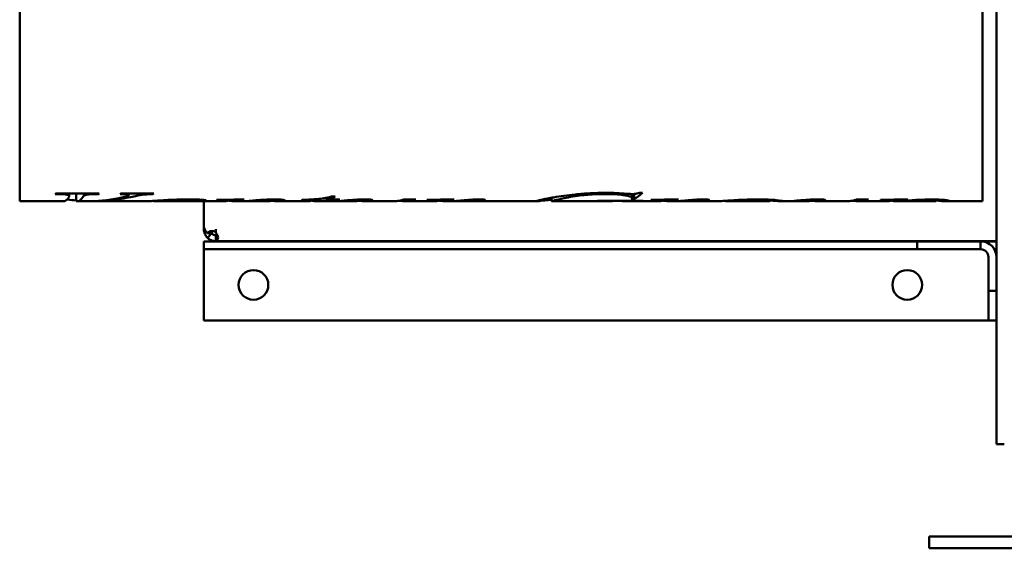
# Model space of a CAD drawing. Header units: millimetres. Extents: x 1682 to 2518, y 1091 to 1879.
# Tile 1 of 3: x 1682 to 2178, y 1091 to 1358. Entities that reach past the tile are written whole.
import ezdxf

# ---------------------------------------------------------------- set-up
doc = ezdxf.new("R2010")
doc.units = ezdxf.units.MM
doc.header["$LTSCALE"] = 10
doc.layers.add('Widoczne (ISO)', color=7, linetype='Continuous', lineweight=50)

msp = doc.modelspace()

# ---------------------------------------------------------------- linework, layer by layer
at = {"layer": 'Widoczne (ISO)'}
for p, q in [((2174.5, 1143.5), (2174.5, 1708.5)), ((1681.5, 1586), (1681.5, 1266)), ((2167.5, 1266), (2167.5, 1586)), ((1700.93, 1269.65), (1699.44, 1269.65)), ((1699.85, 1269.98), (1721.6, 1269.98)), ((1706.54, 1269.98), (1706.54, 1268.8)), ((1710.09, 1269.98), (1710.09, 1266.14)), ((1714.18, 1269.98), (1714.18, 1269.03)), ((1721.15, 1269.98), (1721.15, 1269.65)), ((1732.65, 1269.98), (1749.14, 1269.98)), ((1736.56, 1269.98), (1736.56, 1269.07)), ((1742.4, 1269.07), (1742.4, 1269.07)), ((1748.74, 1269.98), (1748.74, 1269.65)), ((1836.63, 1267.84), (1836.63, 1266.6)), ((1837.44, 1268.01), (1837.44, 1266.85)), ((1838.92, 1268.37), (1840.72, 1268.37)), ((1949.96, 1267.79), (1949.96, 1266.01)), ((1990.58, 1269.66), (1990.58, 1267.82)), ((1991.7, 1269.68), (1991.7, 1267.21)), ((1994.31, 1270.26), (1995.79, 1270.26)), ((1703.72, 1266), (1681.5, 1266)), ((1715.02, 1266), (1710.77, 1266)), ((1744.08, 1266), (1718.26, 1266)), ((1749.05, 1266.22), (1749.05, 1266.17)), ((1749.28, 1266.23), (1749.28, 1266.05)), ((1749.55, 1266.25), (1749.55, 1266.01)), ((1758.61, 1266), (1750.28, 1266)), ((1783.81, 1266), (1765.52, 1266)), ((1769.81, 1266.93), (1769.81, 1266.42)), ((1774.5, 1253.39), (1774.5, 1266)), ((1781.27, 1266.7), (1781.27, 1266.57)), ((1786.89, 1266.8), (1786.89, 1266.42)), ((1789.63, 1266.85), (1789.63, 1266)), ((1790.23, 1266), (1789.87, 1266)), ((1805.8, 1266), (1792.94, 1266)), ((1808.86, 1266.94), (1808.86, 1266.37)), ((1825.91, 1266), (1812.13, 1266)), ((1830.11, 1266.6), (1823.91, 1266.6)), ((1829.26, 1266.38), (1829.26, 1266.31)), ((1830.11, 1267), (1830.11, 1266.6)), ((1849.36, 1266), (1832.34, 1266)), ((1842.38, 1266.6), (1836.63, 1266.6)), ((1837.44, 1266.85), (1843.06, 1266.85)), ((1842.38, 1266.85), (1842.38, 1266.6)), ((1845.03, 1266.34), (1845.03, 1266.19)), ((1852.99, 1266.88), (1852.99, 1266.44)), ((1869.03, 1266), (1855.86, 1266)), ((1870.51, 1266.02), (1870.51, 1266)), ((1875.27, 1266.85), (1881.43, 1266.85)), ((1890.15, 1266), (1876.44, 1266)), ((1887.54, 1266.73), (1887.54, 1266.59)), ((1892.57, 1266.81), (1892.57, 1266.57)), ((1893.16, 1266.82), (1893.16, 1266.46)), ((1895.23, 1266.85), (1895.23, 1266.02)), ((1896.6, 1266), (1895.88, 1266)), ((1941.87, 1266), (1898.6, 1266)), ((1904.3, 1266.36), (1904.3, 1266.19)), ((1909.92, 1266.8), (1909.92, 1266.31)), ((1915.13, 1266.91), (1915.13, 1266.27)), ((1980.14, 1266), (1949.99, 1266)), ((1974.09, 1266.14), (1972.96, 1266.14)), ((1973.41, 1266.22), (1996.24, 1266.22)), ((1979.61, 1266.22), (1979.61, 1266.1)), ((1980.65, 1266.22), (1980.65, 1266.04)), ((2003.25, 1266), (1987.42, 1266)), ((1991.7, 1267.21), (1990.22, 1267.21)), ((1995.83, 1266.22), (1995.83, 1266.14)), ((2000.64, 1266.73), (2000.64, 1266.59)), ((2005.67, 1266.81), (2005.67, 1266.57)), ((2006.26, 1266.82), (2006.26, 1266.46)), ((2008.33, 1266.85), (2008.33, 1266.02)), ((2009.7, 1266), (2008.98, 1266)), ((2032.14, 1266), (2011.7, 1266)), ((2017.4, 1266.36), (2017.4, 1266.19)), ((2023.02, 1266.8), (2023.02, 1266.31)), ((2028.23, 1266.91), (2028.23, 1266.27)), ((2059.18, 1266), (2039.26, 1266)), ((2060.14, 1266.82), (2060.14, 1266.18)), ((2077.94, 1266), (2066.28, 1266)), ((2073.62, 1266.34), (2073.62, 1266.19)), ((2081.57, 1266.88), (2081.57, 1266.44)), ((2097.61, 1266), (2084.44, 1266)), ((2099.09, 1266.02), (2099.09, 1266)), ((2103.86, 1266.85), (2110.01, 1266.85)), ((2118.65, 1266), (2105.02, 1266)), ((2115.94, 1266.74), (2115.94, 1266.6)), ((2121.79, 1266.83), (2121.79, 1266.43)), ((2143.06, 1266), (2124.92, 1266)), ((2127.09, 1266.91), (2127.09, 1266.21)), ((2144.12, 1266.92), (2144.12, 1266.16)), ((2167.5, 1266), (2149.62, 1266)), ((1774.5, 1253.39), (1774.5, 1251.89)), ((1774.5, 1251.89), (1774.86, 1251.89)), ((1778.38, 1250), (1776.26, 1250)), ((1778.38, 1249.77), (1776.26, 1247.65)), ((1780.5, 1251.89), (1780.5, 1250.58)), ((1780.5, 1250.09), (1780.5, 1250.58)), ((1780.5, 1249.03), (1780.5, 1248.89)), ((1780.5, 1248.89), (1780.5, 1247.71)), ((1780.5, 1247.71), (1780.5, 1246.17)), ((2134.5, 1245.81), (1774.5, 1245.81)), ((1774.5, 1245.81), (1774.5, 1241.81)), ((1780.5, 1246.04), (1780.5, 1246.17)), ((1780.5, 1246.04), (1780.5, 1245.89)), ((2174.5, 1245.89), (1780.5, 1245.89)), ((2134.5, 1245.81), (2166.5, 1245.81)), ((2134.5, 1241.81), (2134.5, 1245.81)), ((2166.5, 1245.81), (2166.5, 1241.81)), ((2174.5, 1245.81), (2166.5, 1245.81)), ((1774.5, 1241.81), (2134.5, 1241.81)), ((1774.5, 1237.81), (1774.5, 1241.81)), ((1774.5, 1205.81), (1774.5, 1237.81)), ((2166.5, 1241.81), (2134.5, 1241.81)), ((2170.5, 1237.81), (2170.5, 1220.81)), ((2173.43, 1241.81), (2174.5, 1241.81)), ((2170.5, 1220.81), (2170.5, 1205.81)), ((2174.5, 1220.81), (2170.5, 1220.81)), ((2170.5, 1205.81), (1774.5, 1205.81)), ((2170.5, 1205.81), (2174.5, 1205.81)), ((2178.5, 1143.5), (2174.5, 1143.5)), ((2140.5, 1097), (2146.5, 1097)), ((2140.5, 1097), (2140.5, 1091)), ((2498.5, 1097), (2146.5, 1097)), ((2146.5, 1091), (2140.5, 1091)), ((2146.5, 1091), (2498.5, 1091))]:
    msp.add_line(p, q, dxfattribs=at)
for centre in [(1799.5, 1223.81), (2129.5, 1223.81)]:
    msp.add_circle(centre, 7.5, dxfattribs=at)
for radius in [8, 4]:
    msp.add_arc((2166.5, 1237.81), radius, 0, 90, dxfattribs=at)
for centre, major_axis, ratio, start_param, end_param in [((1699.65, 1437.62), (-10.16, -171.6), 0.256847, 0.222029, 0.230971), ((1721.37, 1440.34), (-11.46, -174.32), 0.283096, 0.223834, 0.232704), ((1732.4, 1443.35), (-12.83, -177.31), 0.308691, 0.22581, 0.234602), ((1748.94, 1437.62), (-10.16, -171.6), 0.256847, 0.222029, 0.230971), ((1781.09, 1435.37), (3.64, -169.36), 0.234674, 6.187379, 6.196386), ((1824.12, 1435.96), (-3.9, -169.96), 0.241511, 0.089885, 0.099694), ((1842.72, 1436.65), (-4.19, -170.65), 0.249255, 0.090288, 0.106058), ((1844.4, 1739.18), (34.43, -472.35), 0.81263, 6.192082, 6.195346), ((1887.27, 1447.07), (5.95, -181.06), 0.340348, 6.182641, 6.19135), ((1973.19, 1439.05), (-2.35, -173.05), 0.274413, 0.044633, 0.054084), ((1996.04, 1436.57), (-2.08, -170.57), 0.248762, 0.044244, 0.053764), ((2000.37, 1447.07), (5.95, -181.06), 0.340348, 6.182641, 6.19135), ((2072.99, 1739.18), (34.43, -472.35), 0.81263, 6.192082, 6.195346)]:
    msp.add_ellipse(centre, major_axis=major_axis, ratio=ratio, start_param=start_param, end_param=end_param, dxfattribs=at)
for points, knots in [([(1706.54, 1268.8), (1706.54, 1268.87), (1706.5, 1268.94), (1706.32, 1269.08), (1706.18, 1269.15), (1705.7, 1269.31), (1705.36, 1269.37), (1704.85, 1269.47), (1704.45, 1269.51), (1703.11, 1269.63), (1702.02, 1269.65), (1700.93, 1269.65)], [-0.6474024, -0.6474024, -0.6474024, -0.6474024, -0.6008104, -0.6008104, -0.5562875, -0.5562875, -0.4845469, -0.4845469, -0.3286308, -0.3286308, 0, 0, 0, 0]), ([(1706.23, 1267.99), (1706.32, 1268.15), (1706.4, 1268.32), (1706.5, 1268.57), (1706.54, 1268.71), (1706.54, 1268.8)], [-0.433715, -0.433715, -0.433715, -0.433715, -0.1570047, -0.1570047, 0, 0, 0, 0]), ([(1714.18, 1269.03), (1714.03, 1268.96), (1713.89, 1268.83), (1713.61, 1268.51), (1713.48, 1268.3), (1713.37, 1268.12)], [-0.5522372, -0.5522372, -0.5522372, -0.5522372, -0.3276344, -0.3276344, 0, 0, 0, 0]), ([(1721.15, 1269.65), (1720.19, 1269.65), (1719.11, 1269.64), (1717.01, 1269.57), (1716.51, 1269.52), (1715.85, 1269.45), (1715.46, 1269.38), (1714.74, 1269.22), (1714.43, 1269.12), (1714.18, 1269.03)], [-0.4559827, -0.4559827, -0.4559827, -0.4559827, -0.3958107, -0.3958107, -0.3230421, -0.3230421, -0.1702828, -0.1702828, 0, 0, 0, 0]), ([(1731.57, 1267.59), (1732.53, 1267.77), (1733.55, 1267.99), (1734.96, 1268.34), (1735.6, 1268.52), (1735.98, 1268.65)], [-0.674899, -0.674899, -0.674899, -0.674899, -0.2555492, -0.2555492, 0, 0, 0, 0]), ([(1736.56, 1269.07), (1736.56, 1269.21), (1736.25, 1269.34), (1735.64, 1269.45), (1735.03, 1269.56), (1733.86, 1269.63), (1732.16, 1269.65)], [0, 0, 0, 0, 1, 1, 1, 2, 2, 2, 2]), ([(1745.59, 1269.49), (1744.09, 1269.34), (1742.61, 1269.13), (1741.14, 1268.86), (1739.68, 1268.59), (1737.34, 1268.04), (1734.13, 1267.45)], [0, 0, 0, 0, 1, 1, 1, 2, 2, 2, 2]), ([(1824.32, 1266.75), (1827.31, 1266.83), (1829.85, 1266.95), (1831.91, 1267.15), (1833.98, 1267.34), (1836.32, 1267.69), (1838.92, 1268.37)], [0, 0, 0, 0, 1, 1, 1, 2, 2, 2, 2]), ([(1840.72, 1268.37), (1840.17, 1268.05), (1839.63, 1267.77), (1838.53, 1267.26), (1837.99, 1267.04), (1837.44, 1266.85)], [-1.153408, -1.153408, -1.153408, -1.153408, -0.576704, -0.576704, 0, 0, 0, 0]), ([(1941.78, 1266.01), (1941.78, 1266.05), (1942.08, 1266.15), (1943.29, 1266.44), (1944.15, 1266.63), (1946.31, 1267.08), (1947.17, 1267.26), (1949.05, 1267.63), (1950.05, 1267.81), (1952.7, 1268.27), (1954.51, 1268.55), (1958.11, 1269.06), (1960, 1269.29), (1962, 1269.49)], [-4.242637, -4.242637, -4.242637, -4.242637, -3.234974, -3.234974, -2.335669, -2.335669, -1.832306, -1.832306, -1.350154, -1.350154, -0.668231, -0.668231, 0, 0, 0, 0]), ([(1956.38, 1267.57), (1954.28, 1267.14), (1952.65, 1266.77), (1950.46, 1266.21), (1949.96, 1266.04), (1949.96, 1266.01)], [-2.240582, -2.240582, -2.240582, -2.240582, -1.126386, -1.126386, 0, 0, 0, 0]), ([(1977.23, 1269.65), (1974.16, 1269.65), (1971.17, 1269.54), (1967.4, 1269.23), (1966.5, 1269.15), (1963.84, 1268.86), (1962.21, 1268.62), (1959.09, 1268.11), (1957.65, 1267.83), (1956.38, 1267.57)], [-2.515126, -2.515126, -2.515126, -2.515126, -1.593212, -1.593212, -1.295119, -1.295119, -0.675982, -0.675982, 0, 0, 0, 0]), ([(1962, 1269.49), (1964.38, 1269.73), (1966.87, 1269.93), (1972.01, 1270.19), (1974.6, 1270.26), (1977.23, 1270.26)], [-1.582891, -1.582891, -1.582891, -1.582891, -0.788382, -0.788382, 0, 0, 0, 0]), ([(1977.23, 1270.26), (1979.11, 1270.26), (1981, 1270.22), (1984.59, 1270.07), (1986.29, 1269.96), (1987.93, 1269.82)], [-1.096585, -1.096585, -1.096585, -1.096585, -0.531486, -0.531486, 0, 0, 0, 0]), ([(1990.58, 1267.82), (1990.58, 1267.91), (1990.52, 1268), (1990.28, 1268.18), (1990.11, 1268.27), (1989.38, 1268.55), (1988.65, 1268.73), (1987.45, 1268.96), (1987.17, 1269.01), (1985.93, 1269.22), (1984.68, 1269.36), (1981.38, 1269.6), (1979.28, 1269.65), (1977.23, 1269.65)], [-1.389163, -1.389163, -1.389163, -1.389163, -1.319902, -1.319902, -1.251389, -1.251389, -1.104696, -1.104696, -1.049147, -1.049147, -0.614882, -0.614882, 0, 0, 0, 0]), ([(1990.22, 1267.21), (1990.32, 1267.31), (1990.42, 1267.43), (1990.53, 1267.63), (1990.58, 1267.73), (1990.58, 1267.82)], [-0.4328003, -0.4328003, -0.4328003, -0.4328003, -0.1737471, -0.1737471, 0, 0, 0, 0]), ([(1990.76, 1269.65), (1991.14, 1269.65), (1991.52, 1269.67), (1992.19, 1269.72), (1992.39, 1269.74), (1992.67, 1269.78), (1992.88, 1269.83), (1993.51, 1269.98), (1993.96, 1270.13), (1994.31, 1270.26)], [-0.3466086, -0.3466086, -0.3466086, -0.3466086, -0.3109794, -0.3109794, -0.2806921, -0.2806921, -0.1970063, -0.1970063, 0, 0, 0, 0]), ([(1744.08, 1266), (1744.92, 1266), (1746, 1266.04), (1748.06, 1266.15), (1749.14, 1266.22), (1751.5, 1266.37), (1752.76, 1266.45), (1755.13, 1266.59), (1756.19, 1266.65), (1758.82, 1266.77), (1760.44, 1266.84), (1763.77, 1266.93), (1765.43, 1266.95), (1767.12, 1266.95)], [-2.974614, -2.974614, -2.974614, -2.974614, -2.397339, -2.397339, -1.88651, -1.88651, -1.394597, -1.394597, -1.029881, -1.029881, -0.506026, -0.506026, 0, 0, 0, 0]), ([(1765.59, 1266.74), (1762.74, 1266.74), (1759.73, 1266.58), (1756.56, 1266.38), (1753.38, 1266.18), (1751.04, 1265.94), (1749.55, 1266.01)], [0, 0, 0, 0, 1, 1, 1, 2, 2, 2, 2]), ([(1759.57, 1266), (1761.12, 1266), (1762.66, 1266.01), (1765.86, 1266.05), (1766.82, 1266.08), (1768.01, 1266.14), (1768.7, 1266.18), (1769.38, 1266.26), (1769.54, 1266.29), (1769.76, 1266.35), (1769.81, 1266.39), (1769.81, 1266.42)], [-1.013078, -1.013078, -1.013078, -1.013078, -0.855974, -0.855974, -0.652164, -0.652164, -0.296158, -0.296158, -0.14291, -0.14291, 0, 0, 0, 0]), ([(1772.82, 1266.08), (1771.54, 1266.04), (1770.02, 1266.02), (1766.47, 1266), (1764.38, 1266), (1762.26, 1266.01)], [-1.246884, -1.246884, -1.246884, -1.246884, -0.672319, -0.672319, 0, 0, 0, 0]), ([(1769.81, 1266.42), (1769.81, 1266.44), (1769.78, 1266.47), (1769.66, 1266.51), (1769.57, 1266.54), (1769.22, 1266.6), (1768.93, 1266.63), (1768.39, 1266.67), (1768.02, 1266.69), (1766.98, 1266.73), (1766.27, 1266.74), (1765.59, 1266.74)], [-0.5267411, -0.5267411, -0.5267411, -0.5267411, -0.475148, -0.475148, -0.4271318, -0.4271318, -0.338461, -0.338461, -0.2056217, -0.2056217, 0, 0, 0, 0]), ([(1767.12, 1266.95), (1768.47, 1266.95), (1769.91, 1266.94), (1772.5, 1266.85), (1773.2, 1266.8), (1774.12, 1266.72), (1774.66, 1266.66), (1775.2, 1266.57), (1775.34, 1266.54), (1775.52, 1266.48), (1775.56, 1266.45), (1775.56, 1266.42)], [-0.716111, -0.716111, -0.716111, -0.716111, -0.5986993, -0.5986993, -0.4804246, -0.4804246, -0.2360688, -0.2360688, -0.1188574, -0.1188574, 0, 0, 0, 0]), ([(1775.56, 1266.42), (1775.56, 1266.38), (1775.51, 1266.34), (1775.28, 1266.27), (1775.1, 1266.24), (1774.39, 1266.15), (1773.66, 1266.11), (1772.82, 1266.08)], [-0.7161955, -0.7161955, -0.7161955, -0.7161955, -0.5479517, -0.5479517, -0.3767158, -0.3767158, 0, 0, 0, 0]), ([(1780.91, 1266.7), (1783.24, 1266.74), (1785.57, 1266.78), (1790.23, 1266.86), (1792.56, 1266.91), (1794.89, 1266.95)], [-1.419966, -1.419966, -1.419966, -1.419966, -0.709983, -0.709983, 0, 0, 0, 0]), ([(1786.89, 1266.42), (1786.89, 1266.47), (1786.65, 1266.51), (1786.17, 1266.54), (1785.69, 1266.58), (1785.11, 1266.6), (1784.42, 1266.6)], [0, 0, 0, 0, 1, 1, 1, 2, 2, 2, 2]), ([(1785.58, 1266.12), (1785.93, 1266.17), (1786.29, 1266.23), (1786.73, 1266.34), (1786.89, 1266.4), (1786.89, 1266.42)], [-0.3014542, -0.3014542, -0.3014542, -0.3014542, -0.1147064, -0.1147064, 0, 0, 0, 0]), ([(1789.63, 1266.09), (1788.98, 1266.12), (1788.4, 1266.17), (1787.49, 1266.28), (1787.15, 1266.33), (1786.83, 1266.38)], [-0.8059901, -0.8059901, -0.8059901, -0.8059901, -0.4234145, -0.4234145, -0.1550976, -0.1550976, -0.1550976, -0.1550976]), ([(1790.23, 1266), (1792.15, 1266), (1793.91, 1266.06), (1795.5, 1266.15), (1798.13, 1266.29), (1800.31, 1266.48), (1802.03, 1266.6), (1804.91, 1266.81), (1807.68, 1266.95), (1810.34, 1266.95)], [0.037632, 0.037632, 0.037632, 0.037632, 0.4, 0.4, 0.4, 1, 1, 1, 2, 2, 2, 2]), ([(1803.92, 1266.43), (1802.74, 1266.38), (1801.62, 1266.32), (1799.09, 1266.19), (1797.85, 1266.13), (1795.91, 1266.05), (1794.7, 1266.01), (1792.92, 1266), (1792.29, 1266), (1791.66, 1266.01)], [-1.827881, -1.827881, -1.827881, -1.827881, -1.617679, -1.617679, -1.299847, -1.299847, -0.703195, -0.703195, -0.359389, -0.359389, -0.359389, -0.359389]), ([(1808.86, 1266.37), (1808.86, 1266.4), (1808.67, 1266.44), (1808.28, 1266.46), (1807.89, 1266.49), (1807.42, 1266.5), (1806.88, 1266.5)], [0, 0, 0, 0, 1, 1, 1, 2, 2, 2, 2]), ([(1807.83, 1266.12), (1808.12, 1266.15), (1808.41, 1266.19), (1808.74, 1266.28), (1808.86, 1266.32), (1808.86, 1266.37)], [-0.4714972, -0.4714972, -0.4714972, -0.4714972, -0.1954534, -0.1954534, 0, 0, 0, 0]), ([(1810.34, 1266.95), (1810.71, 1266.95), (1811.07, 1266.95), (1811.76, 1266.93), (1812.08, 1266.92), (1813.04, 1266.88), (1813.53, 1266.84), (1814.37, 1266.75), (1814.72, 1266.7), (1815.22, 1266.58), (1815.33, 1266.52), (1815.33, 1266.46)], [-0.7560823, -0.7560823, -0.7560823, -0.7560823, -0.6697553, -0.6697553, -0.587994, -0.587994, -0.4215356, -0.4215356, -0.2231937, -0.2231937, 0, 0, 0, 0]), ([(1815.33, 1266.46), (1815.33, 1266.39), (1815.19, 1266.33), (1814.76, 1266.2), (1814.41, 1266.14), (1814.03, 1266.1)], [-0.6446287, -0.6446287, -0.6446287, -0.6446287, -0.3674386, -0.3674386, 0, 0, 0, 0]), ([(1843.77, 1266.24), (1844.79, 1266.32), (1845.93, 1266.42), (1848.28, 1266.6), (1849.47, 1266.69), (1850.78, 1266.77)], [-0.9889418, -0.9889418, -0.9889418, -0.9889418, -0.4581493, -0.4581493, 0, 0, 0, 0]), ([(1851.68, 1266.53), (1851.36, 1266.53), (1851.04, 1266.52), (1850.4, 1266.51), (1850.09, 1266.5), (1849.74, 1266.49), (1849.69, 1266.48), (1849.4, 1266.47), (1849.09, 1266.45), (1847.9, 1266.37), (1846.59, 1266.28), (1845.03, 1266.19)], [-1.560874, -1.560874, -1.560874, -1.560874, -1.280426, -1.280426, -0.984021, -0.984021, -0.932324, -0.932324, -0.691862, -0.691862, 0, 0, 0, 0]), ([(1850.78, 1266.77), (1851.64, 1266.82), (1852.55, 1266.87), (1854.31, 1266.93), (1855.15, 1266.95), (1856, 1266.95)], [-0.555553, -0.555553, -0.555553, -0.555553, -0.2549246, -0.2549246, 0, 0, 0, 0]), ([(1851.46, 1266.12), (1851.86, 1266.17), (1852.29, 1266.23), (1852.81, 1266.35), (1852.99, 1266.41), (1852.99, 1266.44)], [-0.3246743, -0.3246743, -0.3246743, -0.3246743, -0.1305555, -0.1305555, 0, 0, 0, 0]), ([(1852.99, 1266.44), (1852.99, 1266.46), (1852.85, 1266.48), (1852.58, 1266.5), (1852.31, 1266.52), (1852.01, 1266.53), (1851.68, 1266.53)], [0, 0, 0, 0, 1, 1, 1, 2, 2, 2, 2]), ([(1856, 1266.95), (1856.28, 1266.95), (1856.55, 1266.95), (1857.08, 1266.94), (1857.33, 1266.93), (1858.06, 1266.89), (1858.41, 1266.86), (1859, 1266.79), (1859.26, 1266.75), (1859.61, 1266.65), (1859.68, 1266.61), (1859.68, 1266.56)], [-0.5288375, -0.5288375, -0.5288375, -0.5288375, -0.4747279, -0.4747279, -0.4235946, -0.4235946, -0.317744, -0.317744, -0.1617354, -0.1617354, 0, 0, 0, 0]), ([(1859.68, 1266.56), (1859.68, 1266.49), (1859.45, 1266.4), (1858.84, 1266.24), (1858.31, 1266.15), (1857.79, 1266.1)], [-0.7909737, -0.7909737, -0.7909737, -0.7909737, -0.4794721, -0.4794721, 0, 0, 0, 0]), ([(1869.03, 1266), (1869.12, 1266), (1869.21, 1266), (1870.22, 1266), (1871.06, 1266.04), (1872.7, 1266.18), (1873.56, 1266.33), (1874.33, 1266.54)], [-1.402142, -1.402142, -1.402142, -1.402142, -1.356381, -1.356381, -0.790735, -0.790735, 0, 0, 0, 0]), ([(1874.33, 1266.54), (1874.49, 1266.59), (1874.65, 1266.63), (1874.96, 1266.74), (1875.12, 1266.79), (1875.27, 1266.85)], [-0.3499818, -0.3499818, -0.3499818, -0.3499818, -0.1749909, -0.1749909, 0, 0, 0, 0]), ([(1887, 1266.72), (1889.32, 1266.76), (1891.63, 1266.79), (1896.26, 1266.87), (1898.57, 1266.91), (1900.89, 1266.95)], [-1.406559, -1.406559, -1.406559, -1.406559, -0.70328, -0.70328, 0, 0, 0, 0]), ([(1891.85, 1266.11), (1892.21, 1266.16), (1892.58, 1266.22), (1893, 1266.34), (1893.16, 1266.41), (1893.16, 1266.46)], [-0.545737, -0.545737, -0.545737, -0.545737, -0.2197351, -0.2197351, 0, 0, 0, 0]), ([(1896.6, 1266), (1897.82, 1266), (1899.09, 1266.04), (1900.96, 1266.13), (1901.51, 1266.17), (1902.59, 1266.24), (1903.12, 1266.27), (1904.41, 1266.37), (1905.18, 1266.43), (1906.69, 1266.56), (1907.44, 1266.62), (1908.21, 1266.68)], [-1.870384, -1.870384, -1.870384, -1.870384, -1.182604, -1.182604, -0.905362, -0.905362, -0.648817, -0.648817, -0.302716, -0.302716, 0, 0, 0, 0]), ([(1904.3, 1266.19), (1903.07, 1266.12), (1901.89, 1266.06), (1899.68, 1266), (1898.61, 1265.99), (1897.58, 1266.01)], [-1.258747, -1.258747, -1.258747, -1.258747, -0.686464, -0.686464, -0.113662, -0.113662, -0.113662, -0.113662]), ([(1907.49, 1266.37), (1907.1, 1266.36), (1906.64, 1266.33), (1905.52, 1266.26), (1904.86, 1266.22), (1904.3, 1266.19)], [-0.4726935, -0.4726935, -0.4726935, -0.4726935, -0.266967, -0.266967, 0, 0, 0, 0]), ([(1908.21, 1266.68), (1909.12, 1266.74), (1910.17, 1266.82), (1911.63, 1266.9), (1912.06, 1266.92), (1912.85, 1266.94), (1913.23, 1266.95), (1913.6, 1266.95)], [-0.6018851, -0.6018851, -0.6018851, -0.6018851, -0.2484523, -0.2484523, -0.1124834, -0.1124834, 0, 0, 0, 0]), ([(1912.35, 1266.17), (1911.72, 1266.17), (1911.18, 1266.18), (1910.75, 1266.2), (1910.32, 1266.22), (1910.04, 1266.25), (1909.92, 1266.31)], [0, 0, 0, 0, 1, 1, 1, 2, 2, 2, 2]), ([(1915.13, 1266.27), (1914.98, 1266.25), (1914.81, 1266.24), (1914.42, 1266.21), (1914.2, 1266.2), (1913.73, 1266.19), (1913.48, 1266.18), (1912.93, 1266.17), (1912.64, 1266.17), (1912.35, 1266.17)], [-0.3549158, -0.3549158, -0.3549158, -0.3549158, -0.2584732, -0.2584732, -0.1716658, -0.1716658, -0.0878743, -0.0878743, 0, 0, 0, 0]), ([(1913.6, 1266.95), (1914.5, 1266.95), (1915.21, 1266.92), (1915.74, 1266.87), (1916.26, 1266.81), (1916.52, 1266.73), (1916.52, 1266.64)], [0, 0, 0, 0, 1, 1, 1, 2, 2, 2, 2]), ([(1949.95, 1266.76), (1949.07, 1266.69), (1948.3, 1266.63), (1946.78, 1266.49), (1946.01, 1266.41), (1943.93, 1266.19), (1943.09, 1266.09), (1942.09, 1266), (1941.78, 1265.99), (1941.78, 1266.01)], [-1.49417, -1.49417, -1.49417, -1.49417, -1.327249, -1.327249, -1.105501, -1.105501, -0.636471, -0.636471, 0, 0, 0, 0]), ([(1980.14, 1266), (1980.25, 1266), (1980.35, 1266), (1980.55, 1266.01), (1980.65, 1266.02), (1980.65, 1266.04)], [-0.3364546, -0.3364546, -0.3364546, -0.3364546, -0.2006572, -0.2006572, 0, 0, 0, 0]), ([(1988.82, 1266.04), (1988.53, 1266.03), (1988.16, 1266.01), (1987.49, 1265.99), (1987.03, 1266), (1986.62, 1266.02)], [-0.6633525, -0.6633525, -0.6633525, -0.6633525, -0.4419293, -0.4419293, 0, 0, 0, 0]), ([(1995.83, 1266.14), (1994.95, 1266.14), (1993.99, 1266.14), (1992.06, 1266.13), (1991.52, 1266.12), (1990.78, 1266.11), (1990.35, 1266.09), (1989.52, 1266.07), (1989.14, 1266.05), (1988.82, 1266.04)], [-0.4984333, -0.4984333, -0.4984333, -0.4984333, -0.4292305, -0.4292305, -0.3452918, -0.3452918, -0.1817331, -0.1817331, 0, 0, 0, 0]), ([(2000.1, 1266.72), (2002.42, 1266.76), (2004.73, 1266.79), (2009.36, 1266.87), (2011.67, 1266.91), (2013.99, 1266.95)], [-1.406559, -1.406559, -1.406559, -1.406559, -0.70328, -0.70328, 0, 0, 0, 0]), ([(2004.96, 1266.11), (2005.31, 1266.16), (2005.68, 1266.22), (2006.1, 1266.34), (2006.26, 1266.41), (2006.26, 1266.46)], [-0.545737, -0.545737, -0.545737, -0.545737, -0.2197351, -0.2197351, 0, 0, 0, 0]), ([(2009.7, 1266), (2010.92, 1266), (2012.2, 1266.04), (2014.06, 1266.13), (2014.61, 1266.17), (2015.69, 1266.24), (2016.22, 1266.27), (2017.51, 1266.37), (2018.28, 1266.43), (2019.79, 1266.56), (2020.54, 1266.62), (2021.31, 1266.68)], [-1.870384, -1.870384, -1.870384, -1.870384, -1.182604, -1.182604, -0.905362, -0.905362, -0.648817, -0.648817, -0.302716, -0.302716, 0, 0, 0, 0]), ([(2017.4, 1266.19), (2016.17, 1266.12), (2014.99, 1266.06), (2012.78, 1266), (2011.71, 1265.99), (2010.68, 1266.01)], [-1.258747, -1.258747, -1.258747, -1.258747, -0.686464, -0.686464, -0.113662, -0.113662, -0.113662, -0.113662]), ([(2020.59, 1266.37), (2020.2, 1266.36), (2019.74, 1266.33), (2018.63, 1266.26), (2017.96, 1266.22), (2017.4, 1266.19)], [-0.4726935, -0.4726935, -0.4726935, -0.4726935, -0.266967, -0.266967, 0, 0, 0, 0]), ([(2021.31, 1266.68), (2022.22, 1266.74), (2023.27, 1266.82), (2024.73, 1266.9), (2025.16, 1266.92), (2025.95, 1266.94), (2026.33, 1266.95), (2026.7, 1266.95)], [-0.6018851, -0.6018851, -0.6018851, -0.6018851, -0.2484523, -0.2484523, -0.1124834, -0.1124834, 0, 0, 0, 0]), ([(2025.45, 1266.17), (2024.82, 1266.17), (2024.28, 1266.18), (2023.85, 1266.2), (2023.42, 1266.22), (2023.14, 1266.25), (2023.02, 1266.31)], [0, 0, 0, 0, 1, 1, 1, 2, 2, 2, 2]), ([(2028.23, 1266.27), (2028.09, 1266.25), (2027.91, 1266.24), (2027.52, 1266.21), (2027.3, 1266.2), (2026.83, 1266.19), (2026.58, 1266.18), (2026.03, 1266.17), (2025.74, 1266.17), (2025.45, 1266.17)], [-0.3549158, -0.3549158, -0.3549158, -0.3549158, -0.2584732, -0.2584732, -0.1716658, -0.1716658, -0.0878743, -0.0878743, 0, 0, 0, 0]), ([(2026.7, 1266.95), (2027.6, 1266.95), (2028.31, 1266.92), (2028.84, 1266.87), (2029.36, 1266.81), (2029.62, 1266.73), (2029.62, 1266.64)], [0, 0, 0, 0, 1, 1, 1, 2, 2, 2, 2]), ([(2032.14, 1266), (2033.04, 1266), (2034.24, 1266.06), (2036.03, 1266.16), (2037.07, 1266.23), (2039.4, 1266.38), (2040.66, 1266.46), (2043.18, 1266.6), (2044.31, 1266.66), (2046.69, 1266.77), (2048.27, 1266.84), (2051.4, 1266.93), (2052.92, 1266.95), (2054.47, 1266.95)], [-2.309271, -2.309271, -2.309271, -2.309271, -1.9743, -1.9743, -1.619923, -1.619923, -1.269684, -1.269684, -0.971609, -0.971609, -0.464697, -0.464697, 0, 0, 0, 0]), ([(2053.48, 1266.74), (2051.89, 1266.74), (2048.03, 1266.62), (2044.49, 1266.29), (2039.34, 1265.92), (2037.67, 1265.96), (2037.47, 1266.25)], [0, 0, 0, 0, 0.4, 1, 1, 1.934067, 1.934067, 1.934067, 1.934067]), ([(2060.14, 1266.18), (2060.14, 1266.24), (2059.99, 1266.31), (2059.17, 1266.47), (2058.61, 1266.53), (2057.74, 1266.61), (2057.11, 1266.65), (2055.93, 1266.7), (2055.48, 1266.71), (2054.51, 1266.73), (2054, 1266.74), (2053.48, 1266.74)], [-0.824196, -0.824196, -0.824196, -0.824196, -0.68288, -0.68288, -0.5405439, -0.5405439, -0.2972246, -0.2972246, -0.1535072, -0.1535072, 0, 0, 0, 0]), ([(2054.47, 1266.95), (2058.07, 1266.95), (2061.02, 1266.81), (2063.33, 1266.61), (2065.63, 1266.4), (2066.79, 1266.18), (2066.79, 1266.07)], [0, 0, 0, 0, 1, 1, 1, 2, 2, 2, 2]), ([(2066.79, 1266.07), (2066.79, 1266), (2066.42, 1265.98), (2064.93, 1266.05), (2063.75, 1266.15), (2061.86, 1266.31), (2061.04, 1266.38), (2060.14, 1266.46)], [-2.6321448, -2.6321448, -2.6321448, -2.6321448, -2.2906435, -2.2906435, -1.895039, -1.895039, -1.6461959, -1.6461959, -1.6461959, -1.6461959]), ([(2072.36, 1266.24), (2073.38, 1266.32), (2074.51, 1266.42), (2076.86, 1266.6), (2078.06, 1266.69), (2079.37, 1266.77)], [-0.9889418, -0.9889418, -0.9889418, -0.9889418, -0.4581493, -0.4581493, 0, 0, 0, 0]), ([(2080.27, 1266.53), (2079.94, 1266.53), (2079.63, 1266.52), (2078.99, 1266.51), (2078.67, 1266.5), (2078.32, 1266.49), (2078.27, 1266.48), (2077.98, 1266.47), (2077.67, 1266.45), (2076.48, 1266.37), (2075.18, 1266.28), (2073.62, 1266.19)], [-1.560867, -1.560867, -1.560867, -1.560867, -1.280421, -1.280421, -0.98402, -0.98402, -0.932322, -0.932322, -0.691862, -0.691862, 0, 0, 0, 0]), ([(2079.37, 1266.77), (2080.22, 1266.82), (2081.14, 1266.87), (2082.89, 1266.93), (2083.73, 1266.95), (2084.58, 1266.95)], [-0.555553, -0.555553, -0.555553, -0.555553, -0.2549246, -0.2549246, 0, 0, 0, 0]), ([(2080.04, 1266.12), (2080.44, 1266.17), (2080.87, 1266.23), (2081.4, 1266.35), (2081.57, 1266.41), (2081.57, 1266.44)], [-0.3246743, -0.3246743, -0.3246743, -0.3246743, -0.1305555, -0.1305555, 0, 0, 0, 0]), ([(2081.57, 1266.44), (2081.57, 1266.46), (2081.43, 1266.48), (2081.16, 1266.5), (2080.89, 1266.52), (2080.6, 1266.53), (2080.27, 1266.53)], [0, 0, 0, 0, 1, 1, 1, 2, 2, 2, 2]), ([(2084.58, 1266.95), (2084.86, 1266.95), (2085.14, 1266.95), (2085.67, 1266.94), (2085.92, 1266.93), (2086.65, 1266.89), (2086.99, 1266.86), (2087.58, 1266.79), (2087.84, 1266.75), (2088.19, 1266.65), (2088.26, 1266.61), (2088.26, 1266.56)], [-0.5288375, -0.5288375, -0.5288375, -0.5288375, -0.4747279, -0.4747279, -0.4235946, -0.4235946, -0.317744, -0.317744, -0.1617354, -0.1617354, 0, 0, 0, 0]), ([(2088.26, 1266.56), (2088.26, 1266.49), (2088.03, 1266.4), (2087.42, 1266.24), (2086.89, 1266.15), (2086.38, 1266.1)], [-0.7909737, -0.7909737, -0.7909737, -0.7909737, -0.4794721, -0.4794721, 0, 0, 0, 0]), ([(2097.61, 1266), (2097.7, 1266), (2097.79, 1266), (2098.8, 1266), (2099.64, 1266.04), (2101.28, 1266.18), (2102.14, 1266.33), (2102.91, 1266.54)], [-1.402142, -1.402142, -1.402142, -1.402142, -1.356381, -1.356381, -0.790736, -0.790736, 0, 0, 0, 0]), ([(2102.91, 1266.54), (2103.07, 1266.59), (2103.23, 1266.63), (2103.54, 1266.74), (2103.7, 1266.79), (2103.86, 1266.85)], [-0.3499818, -0.3499818, -0.3499818, -0.3499818, -0.1749909, -0.1749909, 0, 0, 0, 0]), ([(2115.94, 1266.74), (2118.25, 1266.77), (2120.56, 1266.81), (2125.17, 1266.88), (2127.48, 1266.91), (2129.78, 1266.95)], [-1.399353, -1.399353, -1.399353, -1.399353, -0.699676, -0.699676, 0, 0, 0, 0]), ([(2121.79, 1266.43), (2121.79, 1266.49), (2121.58, 1266.53), (2121.16, 1266.57), (2120.74, 1266.6), (2120.09, 1266.62), (2119.22, 1266.62)], [0, 0, 0, 0, 1, 1, 1, 2, 2, 2, 2]), ([(2120.84, 1266.18), (2121.09, 1266.22), (2121.36, 1266.28), (2121.68, 1266.37), (2121.79, 1266.41), (2121.79, 1266.43)], [-0.2291011, -0.2291011, -0.2291011, -0.2291011, -0.0930368, -0.0930368, 0, 0, 0, 0]), ([(2139.09, 1266.6), (2138.33, 1266.6), (2137.59, 1266.59), (2136.09, 1266.56), (2135.36, 1266.53), (2133, 1266.43), (2131.53, 1266.33), (2130.11, 1266.24), (2129.93, 1266.22), (2128.42, 1266.13), (2127.28, 1266.07), (2125.33, 1265.99), (2124.55, 1265.99), (2123.94, 1266.03)], [-2.493677, -2.493677, -2.493677, -2.493677, -2.245585, -2.245585, -1.981226, -1.981226, -1.353216, -1.353216, -1.266462, -1.266462, -0.642314, -0.642314, 0, 0, 0, 0]), ([(2129.78, 1266.95), (2129.33, 1266.78), (2128.89, 1266.63), (2127.99, 1266.39), (2127.54, 1266.28), (2127.09, 1266.21)], [-0.972974, -0.972974, -0.972974, -0.972974, -0.486487, -0.486487, 0, 0, 0, 0]), ([(2127.09, 1266.21), (2130.02, 1266.38), (2132.64, 1266.61), (2134.95, 1266.74), (2137.26, 1266.87), (2139.62, 1266.95), (2142.05, 1266.95)], [0, 0, 0, 0, 1, 1, 1, 2, 2, 2, 2]), ([(2144.12, 1266.16), (2144.12, 1266.21), (2144.01, 1266.27), (2143.34, 1266.39), (2142.85, 1266.44), (2142.15, 1266.5), (2141.61, 1266.54), (2140.69, 1266.58), (2140.38, 1266.59), (2139.74, 1266.6), (2139.42, 1266.6), (2139.09, 1266.6)], [-0.6164202, -0.6164202, -0.6164202, -0.6164202, -0.5180253, -0.5180253, -0.4079997, -0.4079997, -0.1966882, -0.1966882, -0.0990417, -0.0990417, 0, 0, 0, 0]), ([(2142.05, 1266.95), (2142.65, 1266.95), (2143.24, 1266.94), (2144.39, 1266.92), (2144.94, 1266.9), (2146.84, 1266.8), (2147.76, 1266.71), (2149.05, 1266.58), (2149.67, 1266.49), (2150.58, 1266.31), (2150.77, 1266.23), (2150.77, 1266.16)], [-1.168607, -1.168607, -1.168607, -1.168607, -1.089441, -1.089441, -1.012452, -1.012452, -0.810658, -0.810658, -0.432877, -0.432877, 0, 0, 0, 0]), ([(2150.77, 1266.16), (2150.77, 1266.02), (2150.11, 1265.98), (2147.76, 1266.05), (2146.06, 1266.16), (2144.12, 1266.33)], [-7.386952, -7.386952, -7.386952, -7.386952, -4.958087, -4.958087, -2.447367, -2.447367, -2.447367, -2.447367]), ([(1774.5, 1253.39), (1774.5, 1253.11), (1774.54, 1252.83), (1774.69, 1252.26), (1774.81, 1251.98), (1775.11, 1251.41), (1775.29, 1251.13), (1775.73, 1250.57), (1775.98, 1250.28), (1776.26, 1250)], [0, 0, 0, 0, 0.1452861, 0.1452861, 0.2905717, 0.2905717, 0.4358573, 0.4358573, 0.5811435, 0.5811435, 0.5811435, 0.5811435]), ([(1776.26, 1247.65), (1775.98, 1247.93), (1775.73, 1248.23), (1775.29, 1248.89), (1775.11, 1249.23), (1774.81, 1249.96), (1774.69, 1250.34), (1774.54, 1251.11), (1774.5, 1251.5), (1774.5, 1251.89)], [0, 0, 0, 0, 0.1452861, 0.1452861, 0.2905717, 0.2905717, 0.4358573, 0.4358573, 0.5811435, 0.5811435, 0.5811435, 0.5811435]), ([(1776.26, 1250), (1776.35, 1250.12), (1776.59, 1250.43), (1777.38, 1250.83), (1777.72, 1250.92), (1778.47, 1251.02), (1778.88, 1251.01), (1779.87, 1250.86), (1780.3, 1250.67), (1780.5, 1250.58)], [0, 0, 0, 0, 0.0526833, 0.0526833, 0.0861186, 0.0861186, 0.1211368, 0.1211368, 0.1711448, 0.1711448, 0.1711448, 0.1711448]), ([(1780.5, 1245.89), (1780.31, 1245.89), (1779.91, 1245.9), (1778.97, 1246.08), (1778.59, 1246.19), (1777.82, 1246.51), (1777.45, 1246.71), (1776.96, 1247.05), (1776.8, 1247.16), (1776.45, 1247.46), (1776.33, 1247.58), (1776.26, 1247.65)], [0, 0, 0, 0, 0.0637787, 0.0637787, 0.1088186, 0.1088186, 0.1569781, 0.1569781, 0.1816429, 0.1816429, 0.2174563, 0.2174563, 0.2174563, 0.2174563]), ([(1779.24, 1250.95), (1779.23, 1250.95), (1779.22, 1250.95), (1779.06, 1250.89), (1778.94, 1250.81), (1778.73, 1250.63), (1778.65, 1250.53), (1778.48, 1250.26), (1778.41, 1250.1), (1778.38, 1250)], [-0.08188788, -0.08188788, -0.08188788, -0.08188788, -0.07987055, -0.07987055, -0.05422748, -0.05422748, -0.03287788, -0.03287788, 0, 0, 0, 0]), ([(1778.38, 1249.77), (1778.42, 1249.73), (1778.48, 1249.67), (1778.66, 1249.52), (1778.74, 1249.46), (1778.94, 1249.33), (1779.07, 1249.25), (1779.35, 1249.12), (1779.49, 1249.07), (1779.78, 1248.98), (1779.92, 1248.95), (1780.13, 1248.91), (1780.21, 1248.91), (1780.37, 1248.89), (1780.45, 1248.89), (1780.5, 1248.89)], [-0.2069716, -0.2069716, -0.2069716, -0.2069716, -0.1641015, -0.1641015, -0.1356471, -0.1356471, -0.1019573, -0.1019573, -0.0708838, -0.0708838, -0.0403304, -0.0403304, -0.0227507, -0.0227507, 0, 0, 0, 0]), ([(1780.5, 1250.09), (1780.62, 1249.99), (1780.83, 1249.78), (1781.17, 1249.25), (1781.28, 1249.03), (1781.53, 1248.41), (1781.6, 1248.02), (1781.61, 1247.32), (1781.54, 1247.02), (1781.3, 1246.64), (1781.19, 1246.52), (1780.84, 1246.27), (1780.62, 1246.2), (1780.5, 1246.17)], [0, 0, 0, 0, 0.0488911, 0.0488911, 0.0818163, 0.0818163, 0.1411606, 0.1411606, 0.2004861, 0.2004861, 0.2346483, 0.2346483, 0.2857926, 0.2857926, 0.2857926, 0.2857926]), ([(1780.5, 1249.03), (1780.62, 1249.05), (1780.79, 1249.08), (1781.04, 1249.15), (1781.11, 1249.18), (1781.19, 1249.21)], [-0.25243164, -0.25243164, -0.25243164, -0.25243164, -0.21234074, -0.21234074, -0.19356091, -0.19356091, -0.19356091, -0.19356091])]:
    msp.add_open_spline(points, degree=3, knots=knots, dxfattribs=at)
for points in [[(1703.72, 1266), (1704.56, 1266), (1705.39, 1266.67), (1706.23, 1267.99)], [(1713.37, 1268.12), (1712.28, 1266.35), (1711.19, 1265.68), (1710.09, 1266.14)], [(1715.02, 1266), (1720.54, 1266), (1726.06, 1266.53), (1731.57, 1267.59)], [(1734.13, 1267.45), (1728.3, 1266.39), (1722.47, 1265.91), (1716.64, 1266.02)], [(1735.98, 1268.65), (1736.37, 1268.81), (1736.56, 1268.95), (1736.56, 1269.07)], [(1748.74, 1269.65), (1747.42, 1269.63), (1746.37, 1269.57), (1745.59, 1269.49)], [(1987.93, 1269.82), (1989.21, 1269.71), (1990.16, 1269.65), (1990.76, 1269.65)], [(1995.79, 1270.26), (1994.43, 1268.93), (1993.06, 1267.91), (1991.7, 1267.21)], [(1710.09, 1266.39), (1708.55, 1266.53), (1707, 1266.72), (1705.45, 1266.95)], [(1749.28, 1266.05), (1749.13, 1266.08), (1749.05, 1266.13), (1749.05, 1266.17)], [(1749.55, 1266.05), (1749.46, 1266.05), (1749.37, 1266.05), (1749.28, 1266.05)], [(1758.61, 1266), (1758.94, 1266), (1759.25, 1266), (1759.57, 1266)], [(1762.26, 1266.01), (1762.12, 1266.01), (1761.97, 1266.01), (1761.82, 1266.01)], [(1782.75, 1266.58), (1782.26, 1266.58), (1781.77, 1266.57), (1781.27, 1266.57)], [(1784.42, 1266.6), (1784.12, 1266.6), (1783.56, 1266.59), (1782.75, 1266.58)], [(1783.81, 1266), (1784.4, 1266), (1784.99, 1266.04), (1785.58, 1266.12)], [(1794.89, 1266.95), (1793.13, 1266.29), (1791.38, 1265.97), (1789.63, 1266)], [(1790.81, 1266.03), (1790.81, 1266.03), (1790.81, 1266.03), (1790.81, 1266.03)], [(1806.88, 1266.5), (1806.07, 1266.5), (1805.09, 1266.48), (1803.92, 1266.43)], [(1805.8, 1266), (1806.48, 1266), (1807.15, 1266.04), (1807.83, 1266.12)], [(1814.03, 1266.1), (1812.29, 1265.91), (1810.55, 1265.99), (1808.81, 1266.31)], [(1825.91, 1266), (1827.31, 1266), (1828.71, 1266.2), (1830.11, 1266.6)], [(1829.26, 1266.31), (1829.2, 1266.32), (1829.14, 1266.33), (1829.08, 1266.34)], [(1836.63, 1266.6), (1834.17, 1265.91), (1831.72, 1265.82), (1829.26, 1266.31)], [(1836.03, 1266.45), (1836.03, 1266.45), (1836.03, 1266.45), (1836.03, 1266.45)], [(1849.36, 1266), (1850.06, 1266), (1850.76, 1266.04), (1851.46, 1266.12)], [(1853.35, 1266.17), (1853.08, 1266.2), (1852.8, 1266.24), (1852.55, 1266.29)], [(1857.79, 1266.1), (1856.31, 1265.95), (1854.83, 1265.97), (1853.35, 1266.17)], [(1870.51, 1266), (1870.3, 1266), (1870.09, 1266), (1869.88, 1266.01)], [(1874.02, 1266.2), (1873.8, 1266.24), (1873.59, 1266.28), (1873.38, 1266.32)], [(1881.43, 1266.85), (1878.96, 1266.01), (1876.49, 1265.79), (1874.02, 1266.2)], [(1890.51, 1266.62), (1889.97, 1266.62), (1888.98, 1266.61), (1887.54, 1266.59)], [(1890.15, 1266), (1890.72, 1266), (1891.29, 1266.04), (1891.85, 1266.11)], [(1892.57, 1266.57), (1892.03, 1266.6), (1891.35, 1266.62), (1890.51, 1266.62)], [(1893.16, 1266.46), (1893.16, 1266.5), (1892.96, 1266.54), (1892.57, 1266.57)], [(1894.06, 1266.23), (1893.73, 1266.28), (1893.4, 1266.33), (1893.09, 1266.39)], [(1895.23, 1266.1), (1894.79, 1266.14), (1894.4, 1266.18), (1894.06, 1266.23)], [(1900.89, 1266.95), (1899, 1266.24), (1897.11, 1265.92), (1895.23, 1266.02)], [(1896.72, 1266.03), (1896.72, 1266.03), (1896.72, 1266.03), (1896.72, 1266.03)], [(1908.8, 1266.4), (1908.32, 1266.4), (1907.88, 1266.39), (1907.49, 1266.37)], [(1909.56, 1266.37), (1909.35, 1266.39), (1909.09, 1266.4), (1908.8, 1266.4)], [(1909.92, 1266.31), (1909.86, 1266.34), (1909.74, 1266.36), (1909.56, 1266.37)], [(1916.52, 1266.64), (1916.52, 1266.49), (1916.06, 1266.36), (1915.13, 1266.27)], [(1949.96, 1266.01), (1949.96, 1266), (1949.97, 1266), (1949.99, 1266)], [(1979.61, 1266.1), (1978.47, 1266.13), (1976.63, 1266.14), (1974.09, 1266.14)], [(1980.65, 1266.04), (1980.65, 1266.06), (1980.3, 1266.08), (1979.61, 1266.1)], [(1986.62, 1266.02), (1986.07, 1266.05), (1985.51, 1266.12), (1984.96, 1266.22)], [(2003.61, 1266.62), (2003.07, 1266.62), (2002.08, 1266.61), (2000.64, 1266.59)], [(2003.25, 1266), (2003.82, 1266), (2004.39, 1266.04), (2004.96, 1266.11)], [(2005.67, 1266.57), (2005.14, 1266.6), (2004.45, 1266.62), (2003.61, 1266.62)], [(2006.26, 1266.46), (2006.26, 1266.5), (2006.06, 1266.54), (2005.67, 1266.57)], [(2007.16, 1266.23), (2006.83, 1266.28), (2006.5, 1266.33), (2006.19, 1266.39)], [(2008.33, 1266.1), (2007.89, 1266.14), (2007.5, 1266.18), (2007.16, 1266.23)], [(2013.99, 1266.95), (2012.1, 1266.24), (2010.21, 1265.92), (2008.33, 1266.02)], [(2009.82, 1266.03), (2009.82, 1266.03), (2009.82, 1266.03), (2009.82, 1266.03)], [(2021.9, 1266.4), (2021.42, 1266.4), (2020.98, 1266.39), (2020.59, 1266.37)], [(2022.66, 1266.37), (2022.45, 1266.39), (2022.2, 1266.4), (2021.9, 1266.4)], [(2023.02, 1266.31), (2022.96, 1266.34), (2022.84, 1266.36), (2022.66, 1266.37)], [(2029.62, 1266.64), (2029.62, 1266.49), (2029.16, 1266.36), (2028.23, 1266.27)], [(2059.18, 1266), (2059.82, 1266), (2060.14, 1266.06), (2060.14, 1266.18)], [(2077.94, 1266), (2078.64, 1266), (2079.34, 1266.04), (2080.04, 1266.12)], [(2081.93, 1266.17), (2081.66, 1266.2), (2081.39, 1266.24), (2081.13, 1266.29)], [(2086.38, 1266.1), (2084.89, 1265.95), (2083.41, 1265.97), (2081.93, 1266.17)], [(2099.09, 1266), (2098.88, 1266), (2098.67, 1266), (2098.47, 1266.01)], [(2102.6, 1266.2), (2102.39, 1266.24), (2102.17, 1266.28), (2101.97, 1266.32)], [(2110.01, 1266.85), (2107.54, 1266.01), (2105.07, 1265.79), (2102.6, 1266.2)], [(2119.22, 1266.62), (2118.45, 1266.62), (2117.35, 1266.61), (2115.94, 1266.6)], [(2118.65, 1266), (2119.38, 1266), (2120.11, 1266.06), (2120.84, 1266.18)], [(2123.94, 1266.03), (2123.18, 1266.07), (2122.42, 1266.19), (2121.66, 1266.37)], [(2143.06, 1266), (2143.77, 1266), (2144.12, 1266.06), (2144.12, 1266.16)], [(1778.17, 1250), (1778.24, 1249.92), (1778.31, 1249.84), (1778.38, 1249.77)]]:
    msp.add_open_spline(points, degree=3, dxfattribs=at)

doc.saveas('drawing.dxf')
